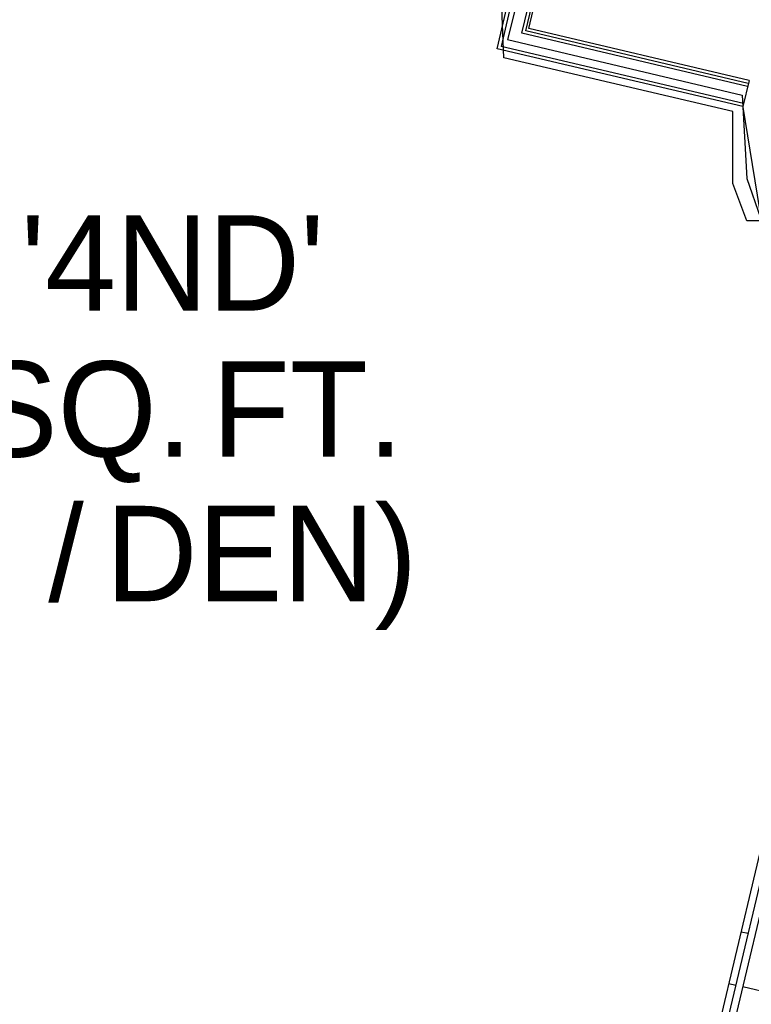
# Model space of a CAD drawing. Header units: feet. Extents: x -79 to 198, y -22 to 181.
# Tile 8 of 96: x 46 to 58, y 29 to 46. Entities that reach past the tile are written whole.
import ezdxf
from ezdxf.enums import TextEntityAlignment as Align

# ---------------------------------------------------------------- set-up
doc = ezdxf.new("R2010")
doc.units = ezdxf.units.FT
for name, color, linetype in [('A-AREA-COMUN', 252, 'CONTINUOUS'), ('A-AREA-UNIDAD', 30, 'CONTINUOUS'), ('A-LINEA', 7, 'CONTINUOUS'), ('A-TEXTO-PDF', 3, 'CONTINUOUS')]:
    doc.layers.add(name, color=color, linetype=linetype)

msp = doc.modelspace()

# ---------------------------------------------------------------- linework, layer by layer
at = {"layer": 'A-AREA-COMUN'}
msp.add_lwpolyline([(54.64, 48.32), (53.952, 45.5644), (58, 44.6044), (58.08, 43.1644), (58.32, 42.4889), (60.432, 43.7156), (61.44, 43.7156), (61.472, 42.6489), (61.248, 41.7244), (64.4, 40.96), (64.8, 42.72), (65.792, 42.7556), (75.44, 40.5156), (76.96, 38.1156), (77.248, 38.1156), (77.568, 38.4356), (78.16, 39.6089), (79.44, 39.6089), (82.56, 38.8444), (83.072, 39.04), (84.88, 46.9689)], dxfattribs=at)
at = {"layer": 'A-AREA-UNIDAD'}
msp.add_lwpolyline([(59.68, 22.3289), (62.752, 35.2356), (63.072, 35.3244), (64.288, 40.7644), (61.152, 41.4756), (61.12, 42.5956), (61.36, 43.4844), (60.88, 43.5556), (59.072, 42.4356), (58.08, 42.4356), (57.84, 43.0756), (57.84, 44.32), (53.888, 45.2444), (53.84, 46.4)], dxfattribs=at)
at = {"layer": 'A-LINEA'}
for p, q in [((54.2, 45.6711), (55.0933, 49.4711)), ((54.2667, 45.7111), (55.16, 49.5111)), ((54.32, 45.7511), (55.2267, 49.5511)), ((53.7733, 45.4044), (54.6667, 49.2044)), ((54.7333, 49.2444), (53.84, 45.4444)), ((58.1067, 44.8044), (54.2667, 45.7111)), ((58.12, 44.8578), (54.32, 45.7511)), ((58.0933, 44.7511), (54.2, 45.6711)), ((58.0133, 44.4044), (53.7733, 45.4044)), ((58.0267, 44.4578), (53.84, 45.4444)), ((58.12, 44.8578), (58.0133, 44.4044)), ((58.0141, 44.3966), (58.3838, 42.1341)), ((56.2933, 23.0311), (59.36, 35.9644)), ((56.3867, 22.8711), (59.48, 35.9378)), ((56.5067, 22.8444), (59.6, 35.8978)), ((58.1067, 30.1378), (57.9867, 30.1644)), ((57.8933, 29.2444), (57.7733, 29.2711)), ((61.3333, 28.4311), (58.0133, 29.2178))]:
    msp.add_line(p, q, dxfattribs=at)

# ---------------------------------------------------------------- texts
at = {"layer": 'A-TEXTO-PDF'}
for s, p in [("'4ND'", (48.1694, 40.8852)), ('SQ.', (46.6125, 38.3652)), ('FT.', (50.5002, 38.3652)), ('/', (46.3294, 35.8718)), ('DEN)', (49.7017, 35.8718))]:
    msp.add_text(s, height=1.646, dxfattribs=at).set_placement(p, align=Align.CENTER)

doc.saveas('drawing.dxf')
